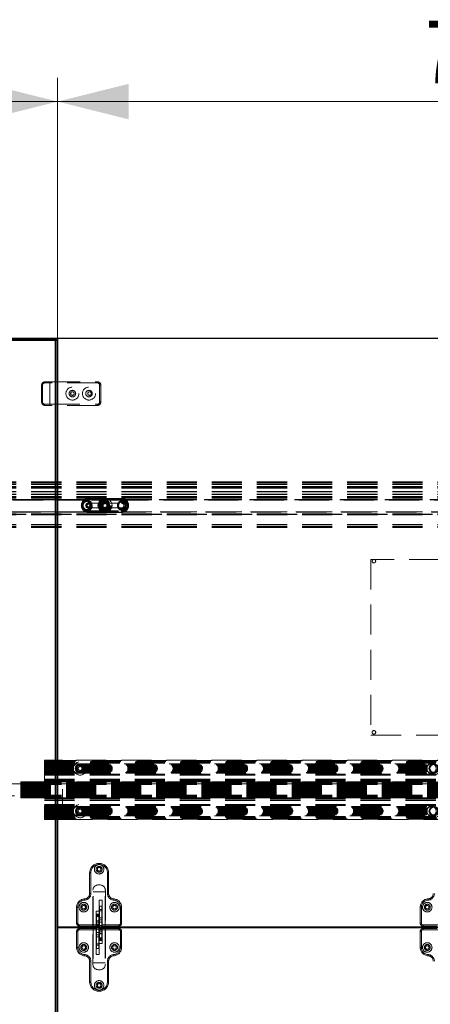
# Model space of a CAD drawing. Header units: millimetres. Extents: x 8 to 290, y 2 to 202.
# Tile 42 of 189: x 103 to 120, y 88 to 130. Entities that reach past the tile are written whole.
import ezdxf

# ---------------------------------------------------------------- set-up
doc = ezdxf.new("R2010")
doc.units = ezdxf.units.MM
doc.linetypes.add('HIDDEN', pattern=[1.905, 1.27, -0.635])
doc.styles.add('SLDTEXTSTYLE2', font='TXT', dxfattribs={"width": 0.605})
doc.dimstyles.new('SLDDIMSTYLE2', dxfattribs={"dimtxt": 2.568319, "dimasz": 3, "dimexe": 0, "dimexo": 0.0625, "dimgap": 0.64208, "dimtad": 1, "dimlfac": 20, "dimrnd": 1e-09, "dimzin": 12, "dimdsep": 46, "dimtxsty": 'SLDTEXTSTYLE2', "dimsah": 1, "dimcen": 0.09, "dimadec": 0, "dimazin": 3, "dimtfac": 1, "dimtofl": 0, "dimtmove": 0, "dimatfit": 3, "dimfxl": 1, "dimfrac": 2, "dimtolj": 1, "dimtzin": 12, "dimarcsym": 0})

# ---------------------------------------------------------------- blocks, each defined once
blk = doc.blocks.new('_D_6')
at = {"color": 7, "linetype": 'Continuous', "lineweight": 0}
for p, q in [((104.542, 92.709), (104.542, 127.579)), ((141.542, 92.709), (141.542, 127.579)), ((141.542, 126.579), (104.542, 126.579))]:
    blk.add_line(p, q, dxfattribs=at)
at = {"color": 7, "linetype": 'Continuous', "lineweight": 18}
for points in [[(104.542, 126.579), (107.542, 125.829), (107.542, 127.329)], [(141.542, 126.579), (138.542, 127.329), (138.542, 125.829)]]:
    blk.add_solid(points, dxfattribs=at)
at = {"color": 7, "linetype": 'Continuous', "lineweight": 18, "insert": (120.102, 129.99), "char_height": 2.6458, "attachment_point": 1, "style": 'SLDTEXTSTYLE2'}
blk.add_mtext('740', dxfattribs=at)
blk = doc.blocks.new('_D_7')
at = {"color": 7, "linetype": 'Continuous', "lineweight": 0}
for p, q in [((29.842, 117.579), (29.842, 127.579)), ((104.542, 117.579), (104.542, 127.579)), ((104.542, 126.579), (29.842, 126.579))]:
    blk.add_line(p, q, dxfattribs=at)
at = {"color": 7, "linetype": 'Continuous', "lineweight": 18}
for points in [[(29.842, 126.579), (32.842, 125.829), (32.842, 127.329)], [(104.542, 126.579), (101.542, 127.329), (101.542, 125.829)]]:
    blk.add_solid(points, dxfattribs=at)
at = {"color": 7, "linetype": 'Continuous', "lineweight": 18, "insert": (63.272, 129.99), "char_height": 2.6458, "attachment_point": 1, "style": 'SLDTEXTSTYLE2'}
blk.add_mtext('1494', dxfattribs=at)

msp = doc.modelspace()

# ---------------------------------------------------------------- linework, layer by layer
at = {"color": 7, "linetype": 'Continuous', "lineweight": 25}
for p, q in [((104.54172, 116.57895), (29.84172, 116.57895)), ((29.90922, 116.54645), (104.47422, 116.54645)), ((104.45922, 116.49645), (29.92422, 116.49645)), ((104.45922, 116.49645), (104.49172, 116.52895)), ((104.45922, 66.96145), (104.45922, 116.49645)), ((104.47422, 116.54645), (104.49172, 116.52895)), ((104.49172, 116.52895), (104.50922, 116.51145)), ((104.50922, 116.51145), (104.50922, 66.94645)), ((104.54172, 116.57895), (104.54172, 91.73895)), ((141.54172, 116.57895), (104.54172, 116.57895)), ((104.54172, 91.70895), (104.54172, 91.73895)), ((104.54172, 91.73895), (141.54172, 91.73895)), ((104.54172, 91.70895), (104.54172, 66.86895)), ((141.54172, 91.70895), (104.54172, 91.70895)), ((106.16922, 91.70895), (106.16922, 91.73895)), ((106.18422, 91.73895), (106.18422, 91.70895)), ((106.27922, 91.70895), (106.27922, 91.73895)), ((106.29422, 91.73895), (106.29422, 91.72395)), ((106.29422, 91.70895), (106.29422, 91.72395)), ((106.30922, 91.73895), (106.30922, 91.70895)), ((106.40422, 91.70895), (106.40422, 91.73895)), ((106.41922, 91.73895), (106.41922, 91.70895))]:
    msp.add_line(p, q, dxfattribs=at)
at = {"color": 7, "linetype": 'HIDDEN', "lineweight": 18}
for p, q in [((104.01672, 114.75395), (104.22374, 114.75395)), ((104.22374, 114.75395), (106.21672, 114.75395)), ((106.21672, 114.70395), (106.21672, 114.75395)), ((103.86672, 114.60395), (103.90294, 114.60395)), ((103.86672, 113.90395), (103.86672, 114.60395)), ((103.90294, 114.60395), (103.90294, 113.90395)), ((104.21672, 114.70395), (104.00294, 114.70395)), ((104.21672, 113.80395), (104.21672, 114.70395)), ((106.21672, 114.70395), (104.21672, 114.70395)), ((106.31672, 114.60395), (106.36672, 114.60395)), ((106.31672, 113.90395), (106.31672, 114.60395)), ((106.36672, 114.60395), (106.36672, 113.90395)), ((103.86672, 113.90395), (103.90294, 113.90395)), ((106.31672, 113.90395), (106.36672, 113.90395)), ((104.00294, 113.80395), (104.21672, 113.80395)), ((104.22374, 113.75395), (104.01672, 113.75395)), ((104.21672, 113.80395), (106.21672, 113.80395)), ((106.21672, 113.75395), (104.22374, 113.75395)), ((106.21672, 113.80395), (106.21672, 113.75395)), ((138.99172, 110.52895), (69.56672, 110.52895)), ((138.99172, 110.51895), (69.56672, 110.51895)), ((138.99172, 110.50395), (69.56672, 110.50395)), ((138.99172, 110.43895), (69.56672, 110.43895)), ((138.99172, 110.42895), (69.56672, 110.42895)), ((138.99172, 110.41895), (69.56672, 110.41895)), ((138.99172, 110.32895), (69.56672, 110.32895)), ((138.99172, 110.31895), (69.56672, 110.31895)), ((138.99172, 110.30395), (69.56672, 110.30395)), ((138.99172, 110.27496), (69.56672, 110.27496)), ((138.99172, 110.26542), (69.56672, 110.26542)), ((138.99172, 110.11395), (69.56672, 110.11395)), ((138.99172, 110.10395), (69.56672, 110.10395)), ((138.99172, 110.01395), (69.56672, 110.01395)), ((138.99172, 110.01248), (69.56672, 110.01248)), ((138.99172, 110.00395), (69.56672, 110.00395)), ((138.99172, 110.00293), (69.56672, 110.00293)), ((138.99172, 109.99395), (69.56672, 109.99395)), ((138.99172, 109.91395), (69.56672, 109.91395)), ((138.99172, 109.90395), (69.56672, 109.90395)), ((138.99172, 109.88895), (69.56672, 109.88895)), ((138.99172, 109.87895), (69.56672, 109.87895)), ((138.99172, 109.86895), (69.56672, 109.86895)), ((138.99172, 109.84145), (69.56672, 109.84145)), ((105.69205, 109.78895), (69.56672, 109.78895)), ((138.99172, 109.78895), (69.56672, 109.78895)), ((105.67589, 109.77895), (69.56672, 109.77895)), ((105.66172, 109.76895), (69.56672, 109.76895)), ((138.99172, 109.76895), (69.56672, 109.76895)), ((105.84172, 109.75395), (69.56672, 109.75395)), ((105.84172, 109.77895), (105.67589, 109.77895)), ((105.84172, 109.82895), (106.54172, 109.82895)), ((105.84172, 109.80395), (105.84172, 109.82895)), ((107.24172, 109.82895), (105.84172, 109.82895)), ((107.24172, 109.81867), (105.84172, 109.81867)), ((105.84172, 109.80617), (105.84172, 109.81864)), ((105.84172, 109.81638), (105.84172, 109.62895)), ((105.84172, 109.81638), (107.24172, 109.81638)), ((105.84172, 109.80617), (107.24172, 109.80617)), ((107.24172, 109.80395), (105.84172, 109.80395)), ((107.24172, 109.77895), (105.84172, 109.77895)), ((105.84172, 109.75395), (105.84172, 109.77895)), ((107.24172, 109.75395), (105.84172, 109.75395)), ((107.24172, 109.82895), (106.54172, 109.82895)), ((107.24172, 109.82895), (107.24172, 109.80395)), ((107.24172, 109.80617), (107.24172, 109.81864)), ((107.24172, 109.62895), (107.24172, 109.81638)), ((107.24172, 109.77895), (107.24172, 109.75395)), ((107.40755, 109.77895), (107.24172, 109.77895)), ((135.04172, 109.75395), (107.24172, 109.75395)), ((134.89205, 109.78895), (107.39138, 109.78895)), ((134.87589, 109.77895), (107.40755, 109.77895)), ((134.86172, 109.76895), (107.42172, 109.76895)), ((105.84172, 109.62895), (107.24172, 109.62895)), ((105.84172, 109.24152), (105.84172, 109.42895)), ((107.24172, 109.42895), (105.84172, 109.42895)), ((106.53487, 109.61528), (106.46353, 109.56618)), ((106.46353, 109.56618), (106.47038, 109.47985)), ((106.47038, 109.47985), (106.54857, 109.44262)), ((106.61306, 109.57805), (106.53487, 109.61528)), ((106.54857, 109.44262), (106.61991, 109.49171)), ((106.61991, 109.49171), (106.61306, 109.57805)), ((107.24172, 109.24152), (107.24172, 109.42895)), ((105.71095, 109.25895), (69.56672, 109.25895)), ((138.99172, 109.25895), (69.56672, 109.25895)), ((105.73401, 109.24895), (69.56672, 109.24895)), ((138.99172, 109.18368), (69.56672, 109.18368)), ((138.99172, 109.17308), (69.56672, 109.17308)), ((138.99172, 109.16601), (69.56672, 109.16601)), ((138.99172, 109.16508), (69.56672, 109.16508)), ((138.99172, 109.16486), (69.56672, 109.16486)), ((138.99172, 109.16396), (69.56672, 109.16396)), ((138.99172, 109.16396), (69.56672, 109.16396)), ((138.99172, 109.16396), (69.56672, 109.16396)), ((138.99172, 109.16396), (69.56672, 109.16396)), ((138.99172, 109.16396), (69.56672, 109.16396)), ((138.99172, 109.16395), (69.56672, 109.16395)), ((138.99172, 109.16394), (69.56672, 109.16394)), ((138.99172, 109.16394), (69.56672, 109.16394)), ((138.99172, 109.16394), (69.56672, 109.16394)), ((138.99172, 109.16394), (69.56672, 109.16394)), ((138.99172, 109.16394), (69.56672, 109.16394)), ((138.99172, 109.16393), (69.56672, 109.16393)), ((138.99172, 109.16341), (69.56672, 109.16341)), ((138.99172, 109.16102), (69.56672, 109.16102)), ((138.99172, 109.16087), (69.56672, 109.16087)), ((138.99172, 109.15996), (69.56672, 109.15996)), ((138.99172, 109.15995), (69.56672, 109.15995)), ((138.99172, 109.15995), (69.56672, 109.15995)), ((138.99172, 109.15995), (69.56672, 109.15995)), ((138.99172, 109.15995), (69.56672, 109.15995)), ((138.99172, 109.15995), (69.56672, 109.15995)), ((138.99172, 109.15995), (69.56672, 109.15995)), ((138.99172, 109.15995), (69.56672, 109.15995)), ((138.99172, 109.15995), (69.56672, 109.15995)), ((138.99172, 109.15995), (69.56672, 109.15995)), ((138.99172, 109.15995), (69.56672, 109.15995)), ((138.99172, 109.15995), (69.56672, 109.15995)), ((138.99172, 109.15995), (69.56672, 109.15995)), ((138.99172, 109.15995), (69.56672, 109.15995)), ((138.99172, 109.15995), (69.56672, 109.15995)), ((138.99172, 109.15995), (69.56672, 109.15995)), ((138.99172, 109.15995), (69.56672, 109.15995)), ((138.99172, 109.15995), (69.56672, 109.15995)), ((138.99172, 109.15995), (69.56672, 109.15995)), ((138.99172, 109.15995), (69.56672, 109.15995)), ((138.99172, 109.15995), (69.56672, 109.15995)), ((138.99172, 109.15995), (69.56672, 109.15995)), ((138.99172, 109.15995), (69.56672, 109.15995)), ((138.99172, 109.15995), (69.56672, 109.15995)), ((138.99172, 109.15995), (69.56672, 109.15995)), ((138.99172, 109.15995), (69.56672, 109.15995)), ((138.99172, 109.15995), (69.56672, 109.15995)), ((138.99172, 109.15995), (69.56672, 109.15995)), ((138.99172, 109.15995), (69.56672, 109.15995)), ((138.99172, 109.15995), (69.56672, 109.15995)), ((138.99172, 109.15995), (69.56672, 109.15995)), ((138.99172, 109.15995), (69.56672, 109.15995)), ((138.99172, 109.15995), (69.56672, 109.15995)), ((138.99172, 109.15995), (69.56672, 109.15995)), ((138.99172, 109.15995), (69.56672, 109.15995)), ((138.99172, 109.15995), (69.56672, 109.15995)), ((138.99172, 109.15995), (69.56672, 109.15995)), ((138.99172, 109.15995), (69.56672, 109.15995)), ((138.99172, 109.15995), (69.56672, 109.15995)), ((138.99172, 109.15995), (69.56672, 109.15995)), ((138.99172, 109.15995), (69.56672, 109.15995)), ((138.99172, 109.15995), (69.56672, 109.15995)), ((138.99172, 109.15995), (69.56672, 109.15995)), ((138.99172, 109.15995), (69.56672, 109.15995)), ((138.99172, 109.15995), (69.56672, 109.15995)), ((138.99172, 109.15995), (69.56672, 109.15995)), ((138.99172, 109.15995), (69.56672, 109.15995)), ((138.99172, 109.15995), (69.56672, 109.15995)), ((138.99172, 109.15995), (69.56672, 109.15995)), ((138.99172, 109.15995), (69.56672, 109.15995)), ((138.99172, 109.15995), (69.56672, 109.15995)), ((138.99172, 109.15994), (69.56672, 109.15994)), ((138.99172, 109.15994), (69.56672, 109.15994)), ((69.56672, 109.15868), (138.99172, 109.15868)), ((69.56672, 109.15395), (138.99172, 109.15395)), ((138.99172, 109.14688), (69.56672, 109.14688)), ((138.99172, 109.14395), (69.56672, 109.14395)), ((138.99172, 109.14189), (69.56672, 109.14189)), ((138.99172, 109.13481), (69.56672, 109.13481)), ((105.73401, 109.24895), (107.34942, 109.24895)), ((105.84172, 109.27895), (105.84172, 109.30395)), ((105.84172, 109.30395), (107.24172, 109.30395)), ((105.84172, 109.27895), (107.24172, 109.27895)), ((105.84172, 109.22895), (105.84172, 109.25395)), ((105.84172, 109.25395), (107.24172, 109.25395)), ((107.24172, 109.25173), (105.84172, 109.25173)), ((105.84172, 109.25173), (105.84172, 109.23926)), ((107.24172, 109.24152), (105.84172, 109.24152)), ((105.84172, 109.23923), (107.24172, 109.23923)), ((106.54172, 109.22895), (105.84172, 109.22895)), ((105.84172, 109.22895), (107.24172, 109.22895)), ((106.54172, 109.22895), (107.24172, 109.22895)), ((107.24172, 109.27895), (107.24172, 109.30395)), ((107.24172, 109.22895), (107.24172, 109.25395)), ((107.24172, 109.25173), (107.24172, 109.23926)), ((134.93401, 109.24895), (107.34942, 109.24895)), ((134.91095, 109.25895), (107.37248, 109.25895)), ((138.99172, 108.72895), (69.56672, 108.72895)), ((138.99172, 108.71895), (69.56672, 108.71895)), ((138.99172, 108.64145), (69.56672, 108.64145)), ((138.99172, 108.62895), (69.56672, 108.62895)), ((138.99172, 108.61395), (69.56672, 108.61395)), ((138.99172, 108.60395), (69.56672, 108.60395)), ((117.76672, 107.25395), (117.76672, 99.82895)), ((128.26672, 107.25395), (117.76672, 107.25395)), ((117.76672, 99.82895), (128.26672, 99.82895)), ((103.99172, 98.76895), (103.99172, 96.28895)), ((103.99172, 98.62148), (105.33758, 98.62148)), ((103.99172, 98.58586), (105.26771, 98.58586)), ((103.99172, 98.55025), (105.2327, 98.55025)), ((103.99172, 98.51463), (105.211, 98.51463)), ((103.99438, 98.6571), (138.98905, 98.6571)), ((104.74172, 98.77895), (104.00172, 98.77895)), ((104.00595, 98.69272), (138.97749, 98.69272)), ((104.02937, 98.72834), (138.95406, 98.72834)), ((104.07635, 98.76396), (138.90708, 98.76396)), ((104.74172, 96.27895), (104.74172, 98.77895)), ((138.98172, 98.77895), (104.74172, 98.77895)), ((105.40435, 98.54153), (105.46209, 98.50594)), ((105.44585, 98.62148), (120.26258, 98.62148)), ((105.51572, 98.58586), (120.19271, 98.58586)), ((105.55074, 98.55025), (120.1577, 98.55025)), ((105.57244, 98.51463), (120.136, 98.51463)), ((103.99172, 98.47901), (105.19808, 98.47901)), ((103.99172, 98.44339), (105.19224, 98.44339)), ((103.99172, 98.40777), (105.19284, 98.40777)), ((103.99172, 98.37215), (105.19995, 98.37215)), ((103.99172, 98.33653), (105.21435, 98.33653)), ((103.99172, 98.30091), (105.23807, 98.30091)), ((103.99172, 98.2653), (105.27675, 98.2653)), ((103.99172, 98.22968), (105.37467, 98.22968)), ((103.99172, 98.19406), (138.99172, 98.19406)), ((103.99172, 98.15844), (138.99172, 98.15844)), ((103.99172, 98.14345), (138.99172, 98.14345)), ((105.40962, 98.42081), (105.35189, 98.45639)), ((105.40877, 98.22968), (105.45917, 98.22968)), ((105.44145, 98.29561), (105.46553, 98.28888)), ((105.45777, 98.29055), (105.45777, 98.29055)), ((105.49428, 98.28647), (105.51798, 98.28889)), ((105.495, 98.28649), (105.51769, 98.28884)), ((105.50669, 98.2653), (120.20175, 98.2653)), ((105.54592, 98.29716), (105.51798, 98.28889)), ((105.57908, 98.31637), (105.52135, 98.35195)), ((105.52159, 98.22968), (120.29967, 98.22968)), ((105.52217, 98.28981), (105.54591, 98.29716)), ((105.52217, 98.28981), (105.54591, 98.29716)), ((105.52222, 98.28975), (105.52217, 98.28981)), ((105.54369, 98.2353), (105.56873, 98.24167)), ((105.54536, 98.30091), (120.16307, 98.30091)), ((105.54591, 98.29716), (105.56873, 98.24167)), ((105.54591, 98.29716), (105.54591, 98.29716)), ((105.56873, 98.24167), (105.56873, 98.24167)), ((105.56909, 98.33653), (120.13935, 98.33653)), ((105.57382, 98.43709), (105.63155, 98.4015)), ((105.58348, 98.37215), (120.12495, 98.37215)), ((105.58535, 98.47901), (120.12308, 98.47901)), ((105.59059, 98.40777), (120.11784, 98.40777)), ((105.5912, 98.44339), (120.11724, 98.44339)), ((105.63313, 98.44649), (105.6305, 98.46127)), ((105.63159, 98.45383), (105.63062, 98.46079)), ((105.63155, 98.4015), (105.63185, 98.4031)), ((105.63206, 98.45369), (105.63206, 98.45369)), ((139.24172, 97.77895), (99.54172, 97.77895)), ((102.99172, 97.18945), (102.99172, 97.86845)), ((102.99172, 97.86845), (103.99172, 97.86845)), ((138.99172, 97.86106), (102.99172, 97.86106)), ((102.99172, 97.857), (138.99172, 97.857)), ((102.99172, 97.85315), (138.99172, 97.85315)), ((102.99172, 97.84515), (138.99172, 97.84515)), ((102.99172, 97.84501), (138.99172, 97.84501)), ((138.99172, 97.83791), (102.99172, 97.83791)), ((102.99172, 97.83336), (138.99172, 97.83336)), ((102.99172, 97.82876), (138.99172, 97.82876)), ((102.99172, 97.81711), (138.99172, 97.81711)), ((138.99172, 97.80014), (102.99172, 97.80014)), ((102.99172, 97.79811), (138.99172, 97.79811)), ((102.99172, 97.79606), (138.99172, 97.79606)), ((138.99172, 97.78645), (102.99172, 97.78645)), ((102.99172, 97.77457), (138.99172, 97.77457)), ((138.99172, 97.74968), (102.99172, 97.74968)), ((102.99172, 97.7492), (138.99172, 97.7492)), ((102.99172, 97.7487), (138.99172, 97.7487)), ((102.99172, 97.71957), (138.99172, 97.71957)), ((102.99172, 97.6891), (138.99172, 97.6891)), ((103.99172, 97.97895), (138.99172, 97.97895)), ((103.99172, 97.92895), (138.99172, 97.92895)), ((103.99172, 97.90854), (138.99172, 97.90854)), ((103.99172, 97.86845), (138.99172, 97.86845)), ((99.54172, 97.27895), (139.24172, 97.27895)), ((102.99172, 97.65488), (138.99172, 97.65488)), ((102.99172, 97.62086), (138.99172, 97.62086)), ((102.99172, 97.5838), (138.99172, 97.5838)), ((102.99172, 97.54796), (138.99172, 97.54796)), ((102.99172, 97.50994), (138.99172, 97.50994)), ((102.99172, 97.4741), (138.99172, 97.4741)), ((102.99172, 97.43703), (138.99172, 97.43703)), ((102.99172, 97.40302), (138.99172, 97.40302)), ((102.99172, 97.3688), (138.99172, 97.3688)), ((102.99172, 97.33833), (138.99172, 97.33833)), ((138.99172, 97.30919), (102.99172, 97.30919)), ((102.99172, 97.3087), (138.99172, 97.3087)), ((102.99172, 97.30821), (138.99172, 97.30821)), ((102.99172, 97.28332), (138.99172, 97.28332)), ((102.99172, 97.27145), (138.99172, 97.27145)), ((138.99172, 97.26184), (102.99172, 97.26184)), ((102.99172, 97.25978), (138.99172, 97.25978)), ((102.99172, 97.25776), (138.99172, 97.25776)), ((102.99172, 97.24079), (138.99172, 97.24079)), ((138.99172, 97.22913), (102.99172, 97.22913)), ((102.99172, 97.22454), (138.99172, 97.22454)), ((102.99172, 97.21999), (138.99172, 97.21999)), ((102.99172, 97.21289), (138.99172, 97.21289)), ((138.99172, 97.21275), (102.99172, 97.21275)), ((102.99172, 97.20474), (138.99172, 97.20474)), ((102.99172, 97.2009), (138.99172, 97.2009)), ((102.99172, 97.19684), (138.99172, 97.19684)), ((102.99172, 97.18945), (103.99172, 97.18945)), ((103.99172, 97.18945), (138.99172, 97.18945)), ((103.99172, 97.14936), (138.99172, 97.14936)), ((103.99172, 97.12895), (138.99172, 97.12895)), ((103.99172, 97.07895), (138.99172, 97.07895)), ((103.99172, 96.91445), (138.99172, 96.91445)), ((103.99172, 96.89946), (138.99172, 96.89946)), ((103.99172, 96.86384), (138.99172, 96.86384)), ((103.99172, 96.82822), (105.37467, 96.82822)), ((103.99172, 96.7926), (105.27675, 96.7926)), ((103.99172, 96.75698), (105.23807, 96.75698)), ((103.99172, 96.72136), (105.21435, 96.72136)), ((103.99172, 96.68575), (105.19995, 96.68575)), ((103.99172, 96.65013), (105.19284, 96.65013)), ((103.99172, 96.61451), (105.19224, 96.61451)), ((103.99172, 96.57889), (105.19808, 96.57889)), ((103.99172, 96.54327), (105.211, 96.54327)), ((103.99172, 96.50765), (105.2327, 96.50765)), ((103.99172, 96.47203), (105.26771, 96.47203)), ((103.99172, 96.43641), (105.33758, 96.43641)), ((105.41195, 96.6079), (105.3493, 96.63388)), ((105.38761, 96.72625), (105.45025, 96.70027)), ((105.40877, 96.82822), (105.46773, 96.82822)), ((105.44585, 96.43641), (120.26258, 96.43641)), ((105.46322, 96.48933), (105.48807, 96.4865)), ((105.48015, 96.48692), (105.48015, 96.48692)), ((105.50669, 96.7926), (120.20175, 96.7926)), ((105.51468, 96.82822), (120.29967, 96.82822)), ((105.51572, 96.47203), (120.19271, 96.47203)), ((105.51684, 96.48868), (105.53986, 96.49483)), ((105.51755, 96.48881), (105.53958, 96.49473)), ((105.59583, 96.53165), (105.53318, 96.55763)), ((105.56613, 96.50742), (105.53986, 96.49483)), ((105.54384, 96.49639), (105.56612, 96.50742)), ((105.54384, 96.49639), (105.56612, 96.50742)), ((105.54391, 96.49635), (105.54384, 96.49639)), ((105.54536, 96.75698), (120.16307, 96.75698)), ((105.55074, 96.50765), (120.1577, 96.50765)), ((105.56612, 96.50742), (105.59745, 96.45625)), ((105.56612, 96.50742), (105.56612, 96.50742)), ((105.56909, 96.72136), (120.13935, 96.72136)), ((105.57149, 96.65), (105.63413, 96.62402)), ((105.57244, 96.54327), (120.136, 96.54327)), ((105.57374, 96.44599), (105.59745, 96.45625)), ((105.58348, 96.68575), (120.12495, 96.68575)), ((105.58535, 96.57889), (120.12308, 96.57889)), ((105.59059, 96.65013), (120.11784, 96.65013)), ((105.5912, 96.61451), (120.11724, 96.61451)), ((105.59745, 96.45625), (105.59745, 96.45625)), ((105.62856, 96.66869), (105.62362, 96.68287)), ((105.62588, 96.67569), (105.62381, 96.68241)), ((105.62636, 96.67562), (105.62636, 96.67562)), ((105.63414, 96.62402), (105.63418, 96.62564)), ((103.99438, 96.4008), (138.98905, 96.4008)), ((104.00172, 96.27895), (104.74172, 96.27895)), ((104.00595, 96.36518), (138.97749, 96.36518)), ((104.02937, 96.32956), (138.95406, 96.32956)), ((104.07635, 96.29394), (138.90708, 96.29394)), ((104.74172, 96.27895), (138.98172, 96.27895)), ((105.89422, 94.02395), (105.89422, 93.14841)), ((105.89422, 94.02395), (105.94422, 94.02395)), ((105.94422, 94.02395), (105.94422, 93.14841)), ((106.69422, 94.02395), (106.64422, 94.02395)), ((106.64422, 93.14841), (106.64422, 94.02395)), ((106.69422, 94.02395), (106.69422, 93.14841)), ((105.89422, 93.14841), (105.94422, 93.14841)), ((106.03172, 91.73895), (106.03172, 93.28895)), ((106.04422, 91.77395), (106.04422, 93.22395)), ((106.54422, 93.22395), (106.04422, 93.22395)), ((106.25672, 93.51395), (106.33172, 93.51395)), ((106.54422, 91.77395), (106.54422, 93.22395)), ((106.55672, 93.28895), (106.55672, 91.73895)), ((106.69422, 93.14841), (106.64422, 93.14841)), ((105.679, 92.92362), (105.68117, 92.87367)), ((106.41922, 92.87395), (106.29422, 92.87395)), ((106.29422, 92.87395), (106.29422, 92.40589)), ((106.41922, 91.77395), (106.41922, 92.87395)), ((106.90943, 92.92362), (106.90726, 92.87367)), ((120.179, 92.92362), (120.18117, 92.87367)), ((105.34422, 91.89895), (105.34422, 92.57395)), ((105.34422, 92.57395), (105.39422, 92.57395)), ((105.39422, 92.57395), (105.39422, 91.89895)), ((106.16922, 92.40589), (106.16922, 91.77395)), ((106.29422, 92.40589), (106.16922, 92.40589)), ((106.18422, 92.2476), (106.18422, 92.27604)), ((106.27922, 92.27604), (106.18422, 92.27604)), ((106.18422, 92.27547), (106.18422, 92.26371)), ((106.27922, 92.27547), (106.18422, 92.27547)), ((106.27922, 92.2476), (106.27922, 92.27604)), ((106.27922, 92.26371), (106.27922, 92.27547)), ((106.29422, 92.47151), (106.30922, 92.47151)), ((106.29422, 92.26104), (106.29422, 92.40589)), ((106.40422, 92.62151), (106.30922, 92.62151)), ((106.30922, 92.42711), (106.30922, 92.61982)), ((106.40422, 92.47151), (106.30922, 92.47151)), ((106.30922, 91.6249), (106.30922, 92.47151)), ((106.40422, 92.42711), (106.30922, 92.42711)), ((106.30922, 92.42711), (106.30922, 92.12342)), ((106.40422, 92.42711), (106.40422, 92.61982)), ((106.40422, 92.47151), (106.41922, 92.47151)), ((106.40422, 92.47151), (106.40422, 91.6249)), ((106.40422, 92.12342), (106.40422, 92.42711)), ((107.24422, 92.57395), (107.19422, 92.57395)), ((107.19422, 91.89895), (107.19422, 92.57395)), ((107.24422, 92.57395), (107.24422, 91.89895)), ((119.84422, 91.89895), (119.84422, 92.57395)), ((119.84422, 92.57395), (119.89422, 92.57395)), ((119.89422, 92.57395), (119.89422, 91.89895)), ((105.34422, 91.89895), (105.39422, 91.89895)), ((106.29422, 92.17395), (106.16922, 92.17395)), ((106.18422, 92.26371), (106.27922, 92.26371)), ((106.18422, 92.26371), (106.18422, 92.20568)), ((106.18422, 92.2476), (106.27922, 92.2476)), ((106.18422, 92.00385), (106.18422, 92.2476)), ((106.18422, 92.20568), (106.18422, 91.91569)), ((106.27922, 92.20568), (106.18422, 92.20568)), ((106.18422, 91.82299), (106.18422, 92.00385)), ((106.27922, 92.00385), (106.18422, 92.00385)), ((106.18422, 91.84069), (106.18422, 91.9832)), ((106.18422, 91.9832), (106.27922, 91.9832)), ((106.18422, 91.9832), (106.18422, 91.73895)), ((106.18422, 91.91569), (106.18422, 91.77395)), ((106.18422, 91.91569), (106.27922, 91.91569)), ((106.27922, 92.26371), (106.27922, 92.20568)), ((106.27922, 92.2476), (106.27922, 92.00385)), ((106.27922, 91.91569), (106.27922, 92.20568)), ((106.27922, 91.82299), (106.27922, 92.00385)), ((106.27922, 91.9832), (106.27922, 91.84069)), ((106.27922, 91.73895), (106.27922, 91.9832)), ((106.27922, 91.91569), (106.27922, 91.77395)), ((106.29422, 92.2605), (106.29422, 92.26104)), ((106.29422, 92.2605), (106.29422, 92.24875)), ((106.29422, 92.19942), (106.29422, 92.24875)), ((106.29422, 92.19942), (106.29422, 91.90943)), ((106.29422, 91.90943), (106.29422, 91.78895)), ((106.40422, 92.12342), (106.30922, 92.12342)), ((106.30922, 92.12342), (106.30922, 92.04649)), ((106.30922, 91.94611), (106.30922, 92.04649)), ((106.30922, 92.04649), (106.40422, 92.04649)), ((106.40422, 91.94611), (106.30922, 91.94611)), ((106.30922, 91.94611), (106.30922, 91.79951)), ((106.40422, 92.04649), (106.40422, 92.12342)), ((106.40422, 91.94611), (106.40422, 92.04649)), ((106.40422, 91.79951), (106.40422, 91.94611)), ((107.24422, 91.89895), (107.19422, 91.89895)), ((119.84422, 91.89895), (119.89422, 91.89895)), ((105.34422, 90.87395), (105.34422, 91.54895)), ((105.34422, 91.54895), (105.39422, 91.54895)), ((105.39422, 91.54895), (105.39422, 90.87395)), ((105.46922, 91.77395), (105.46922, 91.82395)), ((105.46922, 91.82395), (106.16922, 91.82395)), ((105.46922, 91.77395), (106.04422, 91.77395)), ((105.46922, 91.67395), (106.04422, 91.67395)), ((105.46922, 91.67395), (105.46922, 91.62395)), ((106.16922, 91.62395), (105.46922, 91.62395)), ((106.03172, 90.15895), (106.03172, 91.70895)), ((106.16922, 91.77395), (106.04422, 91.77395)), ((106.04422, 91.67395), (106.04422, 90.22395)), ((106.04422, 91.67395), (106.16922, 91.67395)), ((106.16922, 91.82299), (106.18422, 91.82299)), ((106.16922, 91.73895), (106.16922, 91.77395)), ((106.16922, 91.67395), (106.16922, 91.70895)), ((106.16922, 91.67395), (106.16922, 90.57395)), ((106.18422, 91.79548), (106.18422, 91.84069)), ((106.18422, 91.84069), (106.27922, 91.84069)), ((106.18422, 90.97639), (106.18422, 91.82299)), ((106.18422, 91.82299), (106.27922, 91.82299)), ((106.18422, 91.79548), (106.27922, 91.79548)), ((106.18422, 91.77395), (106.27922, 91.77395)), ((106.18422, 91.70895), (106.18422, 91.64839)), ((106.18422, 91.64839), (106.27922, 91.64839)), ((106.18422, 91.64839), (106.18422, 91.50179)), ((106.18422, 91.50179), (106.27922, 91.50179)), ((106.18422, 91.50179), (106.18422, 91.40141)), ((106.27922, 91.84069), (106.27922, 91.79548)), ((106.27922, 91.82299), (106.29422, 91.82299)), ((106.27922, 91.82299), (106.27922, 90.97639)), ((106.27922, 91.64839), (106.27922, 91.70895)), ((106.27922, 91.50179), (106.27922, 91.64839)), ((106.27922, 91.50179), (106.27922, 91.40141)), ((106.29422, 91.78895), (106.29422, 91.73895)), ((106.29422, 91.65895), (106.29422, 91.70895)), ((106.29422, 91.53847), (106.29422, 91.65895)), ((106.30922, 91.6249), (106.29422, 91.6249)), ((106.29422, 91.24848), (106.29422, 91.53847)), ((106.40422, 91.79951), (106.30922, 91.79951)), ((106.30922, 91.79951), (106.30922, 91.73895)), ((106.30922, 91.70895), (106.30922, 91.4647)), ((106.30922, 91.53221), (106.30922, 91.67395)), ((106.40422, 91.67395), (106.30922, 91.67395)), ((106.40422, 91.65242), (106.30922, 91.65242)), ((106.30922, 91.60721), (106.30922, 91.65242)), ((106.30922, 91.6249), (106.30922, 91.44405)), ((106.40422, 91.6249), (106.30922, 91.6249)), ((106.30922, 91.4647), (106.30922, 91.60721)), ((106.40422, 91.60721), (106.30922, 91.60721)), ((106.40422, 91.53221), (106.30922, 91.53221)), ((106.30922, 91.53221), (106.30922, 91.24222)), ((106.40422, 91.4647), (106.30922, 91.4647)), ((106.30922, 91.2003), (106.30922, 91.44405)), ((106.30922, 91.44405), (106.40422, 91.44405)), ((106.40422, 91.73895), (106.40422, 91.79951)), ((106.40422, 91.4647), (106.40422, 91.70895)), ((106.40422, 91.53221), (106.40422, 91.67395)), ((106.40422, 91.65242), (106.40422, 91.60721)), ((106.41922, 91.6249), (106.40422, 91.6249)), ((106.40422, 91.6249), (106.40422, 91.44405)), ((106.40422, 91.60721), (106.40422, 91.4647)), ((106.40422, 91.24222), (106.40422, 91.53221)), ((106.40422, 91.44405), (106.40422, 91.2003)), ((106.41922, 91.82395), (107.11922, 91.82395)), ((106.54422, 91.77395), (106.41922, 91.77395)), ((106.41922, 91.77395), (106.41922, 91.73895)), ((106.41922, 91.70895), (106.41922, 91.67395)), ((106.41922, 91.04201), (106.41922, 91.67395)), ((106.41922, 91.67395), (106.54422, 91.67395)), ((107.11922, 91.62395), (106.41922, 91.62395)), ((107.11922, 91.77395), (106.54422, 91.77395)), ((106.54422, 91.67395), (106.54422, 90.22395)), ((107.11922, 91.67395), (106.54422, 91.67395)), ((106.55672, 91.70895), (106.55672, 90.15895)), ((107.11922, 91.77395), (107.11922, 91.82395)), ((107.11922, 91.67395), (107.11922, 91.62395)), ((107.24422, 91.54895), (107.19422, 91.54895)), ((107.19422, 90.87395), (107.19422, 91.54895)), ((107.24422, 91.54895), (107.24422, 90.87395)), ((119.84422, 90.87395), (119.84422, 91.54895)), ((119.84422, 91.54895), (119.89422, 91.54895)), ((119.89422, 91.54895), (119.89422, 90.87395)), ((119.96922, 91.77395), (119.96922, 91.82395)), ((119.96922, 91.82395), (120.66922, 91.82395)), ((119.96922, 91.77395), (120.54422, 91.77395)), ((119.96922, 91.67395), (120.54422, 91.67395)), ((119.96922, 91.67395), (119.96922, 91.62395)), ((120.66922, 91.62395), (119.96922, 91.62395)), ((106.27922, 91.40141), (106.18422, 91.40141)), ((106.18422, 91.40141), (106.18422, 91.32448)), ((106.18422, 91.32448), (106.18422, 91.02079)), ((106.18422, 91.32448), (106.27922, 91.32448)), ((106.27922, 91.32448), (106.27922, 91.40141)), ((106.27922, 91.02079), (106.27922, 91.32448)), ((106.29422, 91.27395), (106.41922, 91.27395)), ((106.29422, 91.24848), (106.29422, 91.19915)), ((106.29422, 91.1874), (106.29422, 91.19915)), ((106.29422, 91.1874), (106.29422, 91.18686)), ((106.29422, 91.18686), (106.29422, 91.04201)), ((106.29422, 90.57395), (106.29422, 91.04201)), ((106.29422, 91.04201), (106.41922, 91.04201)), ((106.30922, 91.24222), (106.40422, 91.24222)), ((106.30922, 91.18419), (106.30922, 91.24222)), ((106.40422, 91.2003), (106.30922, 91.2003)), ((106.30922, 91.2003), (106.30922, 91.17186)), ((106.40422, 91.18419), (106.30922, 91.18419)), ((106.30922, 91.18419), (106.30922, 91.17243)), ((106.30922, 91.17243), (106.40422, 91.17243)), ((106.30922, 91.17186), (106.40422, 91.17186)), ((106.40422, 91.18419), (106.40422, 91.24222)), ((106.40422, 91.2003), (106.40422, 91.17186)), ((106.40422, 91.17243), (106.40422, 91.18419)), ((105.34422, 90.87395), (105.39422, 90.87395)), ((106.18422, 90.97639), (106.16922, 90.97639)), ((106.18422, 91.02079), (106.18422, 90.82808)), ((106.18422, 91.02079), (106.27922, 91.02079)), ((106.18422, 90.97639), (106.27922, 90.97639)), ((106.18422, 90.82639), (106.27922, 90.82639)), ((106.27922, 91.02079), (106.27922, 90.82808)), ((106.29422, 90.97639), (106.27922, 90.97639)), ((107.24422, 90.87395), (107.19422, 90.87395)), ((119.84422, 90.87395), (119.89422, 90.87395)), ((105.679, 90.52428), (105.68117, 90.57423)), ((105.89422, 89.42395), (105.89422, 90.29949)), ((105.89422, 90.29949), (105.94422, 90.29949)), ((105.94422, 90.29949), (105.94422, 89.42395)), ((106.04422, 90.22395), (106.54422, 90.22395)), ((106.16922, 90.57395), (106.29422, 90.57395)), ((106.69422, 90.29949), (106.64422, 90.29949)), ((106.64422, 89.42395), (106.64422, 90.29949)), ((106.69422, 89.42395), (106.69422, 90.29949)), ((106.90943, 90.52428), (106.90726, 90.57423)), ((120.179, 90.52428), (120.18117, 90.57423)), ((106.33172, 89.93395), (106.25672, 89.93395)), ((105.89422, 89.42395), (105.94422, 89.42395)), ((106.69422, 89.42395), (106.64422, 89.42395))]:
    msp.add_line(p, q, dxfattribs=at)
at = {"color": 7, "linetype": 'HIDDEN', "lineweight": 18, "flags": 128}
for points in [[(104.01672, 114.75395), (104.01403, 114.75299), (104.01144, 114.75014), (104.00906, 114.74552), (104.00697, 114.7393), (104.00526, 114.73173), (104.00398, 114.72308), (104.0032, 114.7137), (104.00294, 114.70395)], [(104.01672, 113.75395), (104.01403, 113.75491), (104.01144, 113.75776), (104.00906, 113.76238), (104.00697, 113.76859), (104.00526, 113.77617), (104.00398, 113.78481), (104.0032, 113.79419), (104.00294, 113.80395)], [(105.54067, 98.23453), (105.5724, 98.24323), (105.62131, 98.27336), (105.65979, 98.31602), (105.68475, 98.36778), (105.69416, 98.42446), (105.68727, 98.4815), (105.66463, 98.53431), (105.62808, 98.57864), (105.58056, 98.61092), (105.52587, 98.62854), (105.46842, 98.63009), (105.41287, 98.61546), (105.36366, 98.58582), (105.32476, 98.54352), (105.2993, 98.492), (105.28933, 98.43543), (105.29566, 98.37833), (105.31777, 98.32529), (105.3539, 98.2806), (105.4011, 98.24787), (105.45561, 98.22969), (105.51307, 98.22751), (105.56873, 98.24167), (105.56873, 98.24167)], [(120.42186, 98.22853), (120.45473, 98.23006), (120.50905, 98.24874), (120.55594, 98.28192), (120.59164, 98.32695), (120.61326, 98.38019), (120.61903, 98.43735), (120.60853, 98.49384), (120.58258, 98.5451), (120.54329, 98.58701), (120.49379, 98.6162), (120.43809, 98.6303), (120.38068, 98.62821), (120.32617, 98.61007), (120.27894, 98.57734), (120.2428, 98.53265), (120.22068, 98.47964), (120.21433, 98.42255), (120.22427, 98.36595), (120.24973, 98.31442), (120.28861, 98.27214), (120.3378, 98.24246), (120.39339, 98.22773), (120.4508, 98.22934), (120.4508, 98.22934)], [(105.57088, 96.44475), (105.60083, 96.45837), (105.64434, 96.49588), (105.67557, 96.54409), (105.69201, 96.59916), (105.69231, 96.65662), (105.67647, 96.71184), (105.64574, 96.76039), (105.60263, 96.79837), (105.55058, 96.8227), (105.49379, 96.83143), (105.43683, 96.82385), (105.3843, 96.8006), (105.34041, 96.76353), (105.3087, 96.7156), (105.29173, 96.66069), (105.29087, 96.60326), (105.30616, 96.54789), (105.3364, 96.49902), (105.37916, 96.46062), (105.43096, 96.4358), (105.48766, 96.42649), (105.54474, 96.43344), (105.59745, 96.45625), (105.59745, 96.45625)], [(120.44051, 96.42988), (120.4731, 96.43447), (120.52544, 96.45813), (120.56904, 96.49554), (120.60039, 96.5437), (120.61695, 96.59872), (120.61737, 96.65617), (120.60164, 96.71143), (120.57103, 96.76006), (120.52801, 96.79812), (120.476, 96.82257), (120.41922, 96.83142), (120.36226, 96.82398), (120.30968, 96.80084), (120.2657, 96.76385), (120.23389, 96.71599), (120.2168, 96.66115), (120.21581, 96.60371), (120.23099, 96.54828), (120.26113, 96.49935), (120.30378, 96.46089), (120.35553, 96.43591), (120.41225, 96.42643), (120.46926, 96.43339), (120.46926, 96.43339)], [(106.29422, 92.43155), (106.29451, 92.43069), (106.29536, 92.42985), (106.29675, 92.42909), (106.29861, 92.42841), (106.30088, 92.42786), (106.30348, 92.42745), (106.30629, 92.4272), (106.30922, 92.42711)], [(106.40422, 92.42711), (106.40714, 92.4272), (106.40996, 92.42745), (106.41255, 92.42786), (106.41482, 92.42841), (106.41669, 92.42909), (106.41808, 92.42985), (106.41893, 92.43069), (106.41922, 92.43155)], [(106.18422, 92.20568), (106.18129, 92.20556), (106.17848, 92.2052), (106.17588, 92.20462), (106.17361, 92.20384), (106.17175, 92.2029), (106.17036, 92.20181), (106.16951, 92.20064), (106.16922, 92.19942)], [(106.16922, 91.90943), (106.16951, 91.91065), (106.17036, 91.91182), (106.17175, 91.9129), (106.17361, 91.91385), (106.17588, 91.91463), (106.17848, 91.91521), (106.18129, 91.91557), (106.18422, 91.91569)], [(106.29422, 92.19942), (106.29393, 92.20064), (106.29308, 92.20181), (106.29169, 92.2029), (106.28982, 92.20384), (106.28755, 92.20462), (106.28496, 92.2052), (106.28214, 92.20556), (106.27922, 92.20568)], [(106.27922, 91.91569), (106.28214, 91.91557), (106.28496, 91.91521), (106.28755, 91.91463), (106.28982, 91.91385), (106.29169, 91.9129), (106.29308, 91.91182), (106.29393, 91.91065), (106.29422, 91.90943)], [(106.30922, 91.94611), (106.30629, 91.9462), (106.30348, 91.94645), (106.30088, 91.94686), (106.29861, 91.94742), (106.29675, 91.9481), (106.29536, 91.94887), (106.29451, 91.94971), (106.29422, 91.95059)], [(106.41922, 91.95059), (106.41893, 91.94971), (106.41808, 91.94887), (106.41669, 91.9481), (106.41482, 91.94742), (106.41255, 91.94686), (106.40996, 91.94645), (106.40714, 91.9462), (106.40422, 91.94611)], [(106.16922, 91.49731), (106.16951, 91.49819), (106.17036, 91.49902), (106.17175, 91.4998), (106.17361, 91.50048), (106.17588, 91.50103), (106.17848, 91.50145), (106.18129, 91.5017), (106.18422, 91.50179)], [(106.27922, 91.50179), (106.28214, 91.5017), (106.28496, 91.50145), (106.28755, 91.50103), (106.28982, 91.50048), (106.29169, 91.4998), (106.29308, 91.49902), (106.29393, 91.49819), (106.29422, 91.49731)], [(106.30922, 91.53221), (106.30629, 91.53233), (106.30348, 91.53269), (106.30088, 91.53327), (106.29861, 91.53405), (106.29675, 91.53499), (106.29536, 91.53608), (106.29451, 91.53725), (106.29422, 91.53847)], [(106.41922, 91.53847), (106.41893, 91.53725), (106.41808, 91.53608), (106.41669, 91.53499), (106.41482, 91.53405), (106.41255, 91.53327), (106.40996, 91.53269), (106.40714, 91.53233), (106.40422, 91.53221)], [(106.29422, 91.24848), (106.29451, 91.24726), (106.29536, 91.24609), (106.29675, 91.245), (106.29861, 91.24405), (106.30088, 91.24328), (106.30348, 91.2427), (106.30629, 91.24234), (106.30922, 91.24222)], [(106.40422, 91.24222), (106.40714, 91.24234), (106.40996, 91.2427), (106.41255, 91.24328), (106.41482, 91.24405), (106.41669, 91.245), (106.41808, 91.24609), (106.41893, 91.24726), (106.41922, 91.24848)], [(106.18422, 91.02079), (106.18129, 91.0207), (106.17848, 91.02045), (106.17588, 91.02004), (106.17361, 91.01949), (106.17175, 91.01881), (106.17036, 91.01805), (106.16951, 91.01721), (106.16922, 91.01635)], [(106.29422, 91.01635), (106.29393, 91.01721), (106.29308, 91.01805), (106.29169, 91.01881), (106.28982, 91.01949), (106.28755, 91.02004), (106.28496, 91.02045), (106.28214, 91.0207), (106.27922, 91.02079)]]:
    msp.add_lwpolyline(points, dxfattribs=at)
at = {"color": 7, "linetype": 'HIDDEN', "lineweight": 18}
for centre, radius in [((105.16672, 114.25395), 0.275), ((105.16672, 114.25395), 0.1375), ((105.16672, 114.25395), 0.075), ((105.86672, 114.25395), 0.275), ((105.86672, 114.25395), 0.1375), ((105.89172, 114.25395), 0.075), ((105.79172, 109.52895), 0.2125), ((105.79172, 109.52895), 0.2), ((106.54172, 109.52895), 0.2875), ((106.54172, 109.52895), 0.2625), ((106.54172, 109.52895), 0.25), ((106.54172, 109.52895), 0.225), ((107.29172, 109.52895), 0.2125), ((107.29172, 109.52895), 0.2), ((105.79172, 109.52895), 0.175), ((105.84172, 109.52895), 0.1075), ((105.84172, 109.52895), 0.0575), ((106.54172, 109.52895), 0.1875), ((106.54172, 109.52895), 0.175), ((106.54172, 109.52895), 0.15), ((106.54172, 109.52895), 0.14625), ((106.54172, 109.52895), 0.12293), ((106.54172, 109.52895), 0.10691), ((107.24172, 109.52895), 0.175), ((107.24172, 109.52895), 0.15), ((107.29172, 109.52895), 0.175), ((117.89172, 107.17895), 0.075), ((117.89172, 99.95395), 0.075), ((105.39172, 98.42895), 0.2), ((105.49172, 98.42895), 0.28), ((105.49172, 98.42895), 0.1625), ((105.49172, 98.42895), 0.0825), ((120.31672, 98.42895), 0.2), ((120.41672, 98.42895), 0.28), ((120.41672, 98.42895), 0.1625), ((105.49172, 96.62895), 0.28), ((120.41672, 96.62895), 0.28), ((105.39172, 96.62895), 0.2), ((105.49172, 96.62895), 0.1625), ((105.49172, 96.62895), 0.0825), ((120.31672, 96.62895), 0.2), ((120.41672, 96.62895), 0.1625), ((106.29422, 94.17395), 0.2), ((106.29422, 94.17395), 0.125), ((106.29422, 94.17395), 0.075), ((105.64422, 92.57395), 0.2), ((105.64422, 92.57395), 0.125), ((106.94422, 92.57395), 0.2), ((106.94422, 92.57395), 0.125), ((120.14422, 92.57395), 0.2), ((120.14422, 92.57395), 0.125), ((105.64422, 92.57395), 0.075), ((106.94422, 92.57395), 0.075), ((120.14422, 92.57395), 0.075), ((105.64422, 90.87395), 0.2), ((106.94422, 90.87395), 0.2), ((120.14422, 90.87395), 0.2), ((105.64422, 90.87395), 0.125), ((105.64422, 90.87395), 0.075), ((106.94422, 90.87395), 0.125), ((106.94422, 90.87395), 0.075), ((120.14422, 90.87395), 0.125), ((120.14422, 90.87395), 0.075), ((106.29422, 89.27395), 0.2), ((106.29422, 89.27395), 0.125), ((106.29422, 89.27395), 0.075)]:
    msp.add_circle(centre, radius, dxfattribs=at)
for centre, radius, start, end in [((104.01672, 114.60395), 0.15, 90, 180), ((106.21672, 114.60395), 0.15, 360, 90), ((104.00294, 114.60395), 0.1, 90, 180), ((106.21672, 114.60395), 0.1, 360, 90), ((104.01672, 113.90395), 0.15, 180, 270), ((104.00294, 113.90395), 0.1, 180, 270), ((106.21672, 113.90395), 0.1, 270, 360), ((106.21672, 113.90395), 0.15, 270, 360), ((105.84172, 109.52895), 0.3, 90, 270), ((105.84172, 109.52895), 0.28972, 90, 270), ((105.84172, 109.52895), 0.28743, 90, 270), ((105.84172, 109.52895), 0.27722, 90, 270), ((105.84172, 109.52895), 0.275, 90, 270), ((105.84172, 109.52895), 0.25, 90, 270), ((105.84172, 109.52895), 0.225, 90, 270), ((106.54172, 109.52895), 0.3, 90, 270), ((106.54172, 109.52895), 0.3, 270, 90), ((107.24172, 109.52895), 0.3, 270, 90), ((107.24172, 109.52895), 0.28972, 360, 90), ((107.24172, 109.52895), 0.28743, 270, 90), ((107.24172, 109.52895), 0.27722, 270, 90), ((107.24172, 109.52895), 0.275, 270, 90), ((107.24172, 109.52895), 0.25, 270, 90), ((107.24172, 109.52895), 0.225, 270, 90), ((105.84172, 109.52895), 0.1, 90, 270), ((107.24172, 109.52895), 0.1, 270, 90), ((107.24172, 109.52895), 0.28972, 270, 360), ((104.00172, 98.76895), 0.01, 90, 180), ((104.14172, 98.62895), 0.15, 90, 180), ((105.49172, 98.42895), 0.1425, 292.354833, 282.360688), ((105.49172, 98.42895), 0.1325, 350.524581, 126.184266), ((105.49172, 98.42895), 0.1325, 170.524581, 306.184266), ((105.63168, 98.4017), 0.000233, 238.202277, 238.506225), ((105.68508, 98.36855), 0.0000286, 238.236557, 238.509619), ((104.14172, 96.42895), 0.15, 180, 270), ((105.49172, 96.62895), 0.1425, 301.477735, 291.483591), ((105.49172, 96.62895), 0.1325, 179.647484, 315.307169), ((105.49172, 96.62895), 0.1325, 359.647484, 135.307169), ((105.63423, 96.62423), 0.000233, 247.325181, 247.629125), ((105.69221, 96.59997), 0.0000286, 247.359474, 247.632519), ((104.00172, 96.28895), 0.01, 180, 270), ((106.29422, 94.02395), 0.4, 360, 180), ((106.29422, 94.02395), 0.35, 90, 180), ((106.29422, 94.02395), 0.35, 360, 90), ((105.66922, 93.14841), 0.225, 272.491906, 360), ((105.66922, 93.14841), 0.275, 272.491906, 360), ((106.25672, 93.28895), 0.225, 90, 180), ((106.33172, 93.28895), 0.225, 360, 90), ((106.91922, 93.14841), 0.275, 180, 267.508094), ((106.91922, 93.14841), 0.225, 180, 267.508094), ((120.16922, 93.14841), 0.225, 272.491906, 360), ((120.16922, 93.14841), 0.275, 272.491906, 360), ((105.69422, 92.57395), 0.35, 92.491906, 180), ((105.69422, 92.57395), 0.3, 92.491906, 180), ((106.89422, 92.57395), 0.3, 360, 87.508094), ((106.89422, 92.57395), 0.35, 360, 87.508094), ((120.19422, 92.57395), 0.35, 92.491906, 180), ((120.19422, 92.57395), 0.3, 92.491906, 180), ((106.18422, 92.26104), 0.015, 90, 180), ((106.1842, 92.26048), 0.01498, 89.934464, 179.934313), ((106.27922, 92.26104), 0.015, 360, 90), ((106.27923, 92.26048), 0.01498, 0.065687, 90.065536), ((106.30922, 92.60651), 0.015, 90, 180), ((106.40422, 92.60651), 0.015, 360, 90), ((105.46922, 91.89895), 0.125, 180, 270), ((105.46922, 91.89895), 0.075, 180, 270), ((106.1842, 92.24873), 0.01498, 89.934464, 179.934313), ((106.18341, 92.2334), 0.01422, 86.757111, 176.340319), ((106.18243, 91.99053), 0.01344, 82.358152, 169.407615), ((106.27923, 92.24873), 0.01498, 0.065687, 90.065536), ((106.28002, 92.2334), 0.01422, 3.659681, 93.242889), ((106.28101, 91.99053), 0.01344, 10.592385, 97.641848), ((106.30733, 92.03324), 0.01339, 81.909218, 168.491613), ((106.4061, 92.03324), 0.01339, 11.508387, 98.090782), ((107.11922, 91.89895), 0.125, 270, 360), ((107.11922, 91.89895), 0.075, 270, 360), ((119.96922, 91.89895), 0.125, 180, 270), ((119.96922, 91.89895), 0.075, 180, 270), ((105.46922, 91.54895), 0.125, 90, 180), ((105.46922, 91.54895), 0.075, 90, 180), ((106.18278, 91.80909), 0.01368, 187.71248, 276.044935), ((106.18422, 91.78895), 0.015, 180, 270), ((106.28066, 91.80909), 0.01368, 263.955065, 352.28752), ((106.27922, 91.78895), 0.015, 270, 360), ((106.30922, 91.65895), 0.015, 90, 180), ((106.30778, 91.63881), 0.01368, 83.955065, 172.28752), ((106.30743, 91.45737), 0.01344, 190.592385, 277.641848), ((106.40422, 91.65895), 0.015, 360, 90), ((106.40566, 91.63881), 0.01368, 7.71248, 96.044935), ((106.40601, 91.45737), 0.01344, 262.358152, 349.407615), ((107.11922, 91.54895), 0.125, 360, 90), ((107.11922, 91.54895), 0.075, 360, 90), ((119.96922, 91.54895), 0.125, 90, 180), ((119.96922, 91.54895), 0.075, 90, 180), ((106.18233, 91.41466), 0.01339, 191.508387, 278.090782), ((106.2811, 91.41466), 0.01339, 261.909218, 348.491613), ((106.30841, 91.2145), 0.01422, 183.659681, 273.242889), ((106.3092, 91.19917), 0.01498, 180.065687, 270.065536), ((106.3092, 91.18742), 0.01498, 180.065687, 270.065536), ((106.30922, 91.18686), 0.015, 180, 270), ((106.40502, 91.2145), 0.01422, 266.757111, 356.340319), ((106.40423, 91.19917), 0.01498, 269.934464, 359.934313), ((106.40423, 91.18742), 0.01498, 269.934464, 359.934313), ((106.40422, 91.18686), 0.015, 270, 360), ((105.69422, 90.87395), 0.35, 180, 267.508094), ((105.69422, 90.87395), 0.3, 180, 267.508094), ((106.18422, 90.84139), 0.015, 180, 270), ((106.27922, 90.84139), 0.015, 270, 360), ((106.89422, 90.87395), 0.3, 272.491906, 360), ((106.89422, 90.87395), 0.35, 272.491906, 360), ((120.19422, 90.87395), 0.35, 180, 267.508094), ((120.19422, 90.87395), 0.3, 180, 267.508094), ((105.66922, 90.29949), 0.225, 360, 87.508094), ((105.66922, 90.29949), 0.275, 360, 87.508094), ((106.91922, 90.29949), 0.275, 92.491906, 180), ((106.91922, 90.29949), 0.225, 92.491906, 180), ((120.16922, 90.29949), 0.225, 360, 87.508094), ((120.16922, 90.29949), 0.275, 360, 87.508094), ((106.25672, 90.15895), 0.225, 180, 270), ((106.33172, 90.15895), 0.225, 270, 360), ((106.29422, 89.42395), 0.4, 180, 360), ((106.29422, 89.42395), 0.35, 180, 270), ((106.29422, 89.42395), 0.35, 270, 360)]:
    msp.add_arc(centre, radius, start, end, dxfattribs=at)
for centre, major_axis, ratio, start_param, end_param in [((104.22374, 114.70395), (0, 0.05), 0.14054083, 0, 1.57079633), ((104.22374, 113.80395), (0, 0.05), 0.14054083, 1.57079633, 3.14159265), ((106.18422, 92.00441), (0, 0.02121), 0.70710876, 1.57079633, 3.14159265), ((106.27922, 92.00441), (0, 0.02121), 0.70710876, 3.14159265, 4.71238898), ((106.30922, 92.11923), (0.015, 0), 0.27888416, 1.57079633, 3.14159265), ((106.40422, 92.11923), (0.015, 0), 0.27888416, 0, 1.57079633), ((106.18422, 91.85193), (0.015, 0), 0.74918912, 3.14159265, 4.71238898), ((106.18422, 91.65256), (0.015, 0), 0.27766464, 3.14159265, 4.71238898), ((106.27922, 91.85193), (0.015, 0), 0.74918912, 4.71238898, 6.28318531), ((106.27922, 91.65256), (0.015, 0), 0.27766464, 4.71238898, 6.28318531), ((106.30922, 91.79534), (0.015, 0), 0.27766464, 1.57079633, 3.14159265), ((106.30922, 91.59597), (0.015, 0), 0.74918912, 1.57079633, 3.14159265), ((106.30922, 91.44348), (0, 0.02121), 0.70710876, 0, 1.57079633), ((106.40422, 91.79534), (0.015, 0), 0.27766464, 0, 1.57079633), ((106.40422, 91.59597), (0.015, 0), 0.74918912, 0, 1.57079633), ((106.40422, 91.44348), (0, 0.02121), 0.70710876, 4.71238898, 6.28318531), ((106.18422, 91.32867), (0.015, 0), 0.27888416, 3.14159265, 4.71238898), ((106.27922, 91.32867), (0.015, 0), 0.27888416, 4.71238898, 6.28318531)]:
    msp.add_ellipse(centre, major_axis=major_axis, ratio=ratio, start_param=start_param, end_param=end_param, dxfattribs=at)
for points, knots in [([(105.69205, 109.78895), (105.69185, 109.78884), (105.68889, 109.78713), (105.68462, 109.78456), (105.67994, 109.7816), (105.67753, 109.78004), (105.67626, 109.7792), (105.67591, 109.77896), (105.67589, 109.77895), (105.67589, 109.77895)], [0, 0, 0, 0, 0.02921687, 0.43953207, 0.63437919, 0.79690876, 0.89673405, 0.98116743, 1, 1, 1, 1]), ([(107.40755, 109.77895), (107.40751, 109.77897), (107.40743, 109.77903), (107.40664, 109.77955), (107.40476, 109.78078), (107.40057, 109.78347), (107.39578, 109.7864), (107.39231, 109.78841), (107.39138, 109.78895)], [0, 0, 0, 0, 0.06606203, 0.14692054, 0.27505954, 0.48475101, 0.8615798, 1, 1, 1, 1]), ([(104.00595, 98.69272), (104.00659, 98.69406), (104.00786, 98.69673), (104.01097, 98.70259), (104.01495, 98.70928), (104.01987, 98.7166), (104.0252, 98.72353), (104.02804, 98.7268), (104.02937, 98.72834)], [0, 0, 0, 0, 0.14465892, 0.28887704, 0.44567291, 0.62397828, 0.82359749, 1, 1, 1, 1]), ([(105.4519, 98.29213), (105.45668, 98.29087), (105.46166, 98.28955), (105.46673, 98.28866), (105.46694, 98.28862)], [0, 0, 0, 0, 0.95861155, 1, 1, 1, 1]), ([(105.51798, 98.28889), (105.51796, 98.28889), (105.51791, 98.28888), (105.51781, 98.28886), (105.51774, 98.28885), (105.51769, 98.28884)], [0, 0, 0, 0, 0.25061778, 0.50123556, 1, 1, 1, 1]), ([(105.68507, 98.36852), (105.6806, 98.37127), (105.67168, 98.37677), (105.65383, 98.38777), (105.64047, 98.39601), (105.63155, 98.4015)], [0, 0, 0, 0, 0.24998899, 0.49997816, 1, 1, 1, 1]), ([(105.47409, 96.48754), (105.47901, 96.48706), (105.48414, 96.48655), (105.48929, 96.48647), (105.48951, 96.48647)], [0, 0, 0, 0, 0.95861155, 1, 1, 1, 1]), ([(105.53986, 96.49483), (105.53983, 96.49482), (105.53979, 96.4948), (105.53969, 96.49477), (105.53962, 96.49474), (105.53958, 96.49473)], [0, 0, 0, 0, 0.25061778, 0.50123556, 1, 1, 1, 1]), ([(105.6922, 96.59994), (105.68736, 96.60195), (105.67767, 96.60597), (105.65831, 96.614), (105.64381, 96.62001), (105.63414, 96.62402)], [0, 0, 0, 0, 0.24998899, 0.49997816, 1, 1, 1, 1]), ([(104.02937, 96.32956), (104.0281, 96.33102), (104.02556, 96.33394), (104.0205, 96.34045), (104.01519, 96.34818), (104.01035, 96.35637), (104.00736, 96.36221), (104.00628, 96.36447), (104.00595, 96.36518)], [0, 0, 0, 0, 0.16927402, 0.33749975, 0.53655935, 0.73922231, 0.91828577, 1, 1, 1, 1])]:
    msp.add_open_spline(points, degree=3, knots=knots, dxfattribs=at)

# ---------------------------------------------------------------- dimensions: what is measured, and where the dimension line sits
at = {"color": 7, "linetype": 'Continuous', "lineweight": 18}
for base, p1, p2, picture, middle in [((29.84172, 126.57895), (104.54172, 116.57895), (29.84172, 116.57895), '_D_7', (67.19172, 126.57895)), ((104.54172, 126.57895), (141.54172, 91.70895), (104.54172, 91.70895), '_D_6', (123.04172, 126.57895))]:
    dim = msp.add_linear_dim(base=base, p1=p1, p2=p2, dimstyle='SLDDIMSTYLE2', dxfattribs=at)
    dim.commit()
    dim.dimension.update_dxf_attribs({"geometry": picture, "text_midpoint": middle, "dimtype": 160})

doc.saveas('drawing.dxf')
